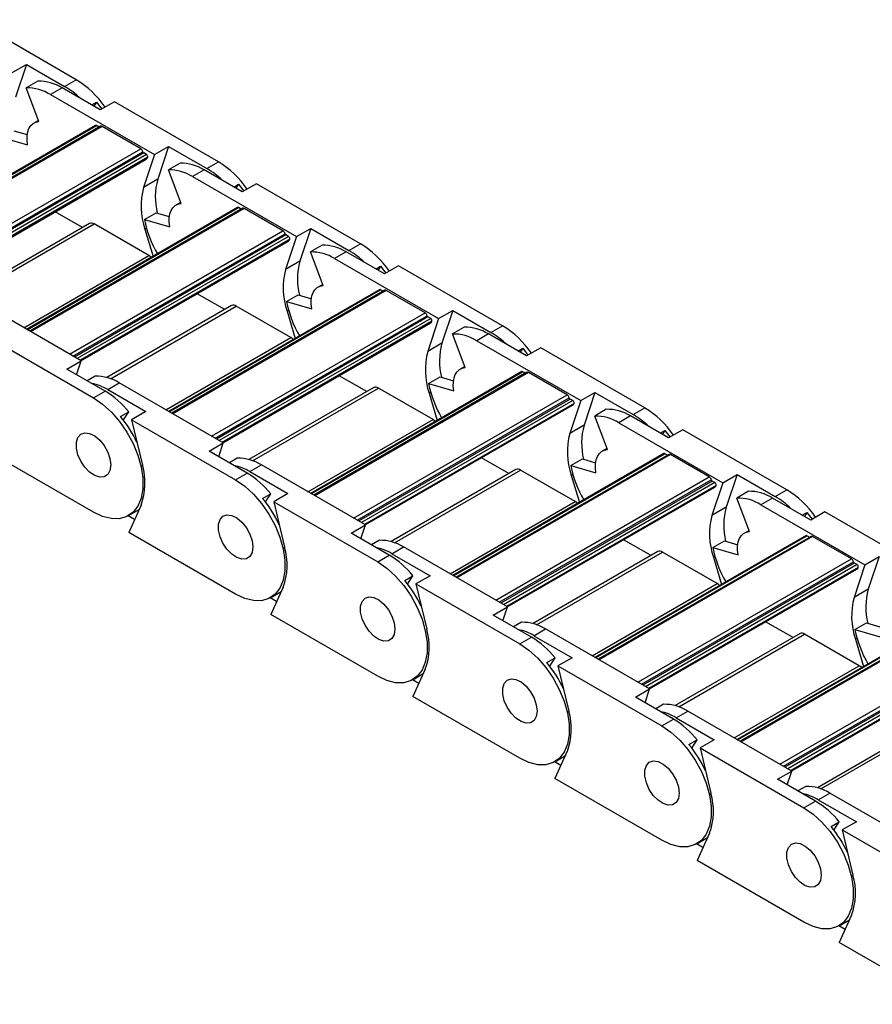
# Model space of a CAD drawing. Header units: millimetres. Extents: x 19 to 819, y 19 to 629.
# Tile 7 of 9: x 709 to 751, y 493 to 542. Entities that reach past the tile are written whole.
import ezdxf

# ---------------------------------------------------------------- set-up
doc = ezdxf.new("R2010")
doc.units = ezdxf.units.MM
doc.header["$LTSCALE"] = 3

msp = doc.modelspace()

# ---------------------------------------------------------------- linework, layer by layer
for p, q in [((711.966, 538.929), (706.845, 541.885)), ((708.814, 539.279), (709.514, 539.683)), ((709.514, 539.683), (708.979, 538.069)), ((709.514, 539.683), (711.393, 538.598)), ((710.077, 538.854), (709.504, 538.523)), ((710.129, 536.868), (709.504, 538.523)), ((711.266, 538.524), (710.693, 538.194)), ((713.145, 537.44), (711.266, 538.524)), ((711.393, 538.598), (711.966, 538.929)), ((710.693, 538.194), (715.814, 535.237)), ((712.725, 537.682), (712.96, 537.817)), ((712.96, 537.817), (712.833, 537.62)), ((712.96, 537.817), (713.218, 537.482)), ((713.845, 537.844), (713.145, 537.44)), ((718.966, 534.887), (713.845, 537.844)), ((712.913, 536.67), (702.516, 530.668)), ((702.543, 530.653), (712.958, 536.666)), ((713.164, 536.634), (702.673, 530.578)), ((713.239, 536.626), (702.717, 530.552)), ((710.107, 536.926), (709.876, 536.793)), ((713.089, 536.59), (712.958, 536.666)), ((715.148, 535.524), (713.239, 536.626)), ((708.322, 536.08), (709.568, 535.719)), ((708.895, 536.411), (709.548, 536.222)), ((715.814, 535.237), (716.514, 535.641)), ((716.514, 535.641), (715.98, 534.028)), ((716.514, 535.641), (718.393, 534.557)), ((704.626, 529.45), (715.148, 535.524)), ((704.803, 529.348), (715.249, 535.378)), ((715.29, 535.319), (704.874, 529.307)), ((715.428, 535.24), (705.012, 529.227)), ((715.487, 535.106), (705.158, 529.143)), ((715.814, 535.237), (715.28, 533.624)), ((715.428, 535.24), (715.29, 535.319)), ((705.197, 529.12), (715.415, 535.019)), ((717.077, 534.812), (716.504, 534.482)), ((718.393, 534.557), (718.966, 534.887)), ((717.13, 532.827), (716.504, 534.482)), ((718.266, 534.483), (717.693, 534.153)), ((717.693, 534.153), (722.814, 531.196)), ((720.145, 533.398), (718.266, 534.483)), ((715.98, 534.028), (715.28, 533.624)), ((719.726, 533.641), (719.96, 533.776)), ((719.96, 533.776), (719.833, 533.579)), ((719.96, 533.776), (720.218, 533.441)), ((720.845, 533.802), (720.145, 533.398)), ((725.966, 530.846), (720.845, 533.802)), ((717.108, 532.885), (716.876, 532.751)), ((719.914, 532.629), (709.517, 526.627)), ((709.543, 526.611), (719.959, 532.624)), ((720.164, 532.592), (709.673, 526.536)), ((720.239, 532.585), (709.717, 526.511)), ((712.279, 531.644), (710.924, 532.426)), ((715.323, 532.039), (715.896, 532.369)), ((715.896, 532.369), (716.548, 532.18)), ((720.089, 532.549), (719.959, 532.624)), ((722.148, 531.483), (720.239, 532.585)), ((712.621, 531.841), (706.475, 528.293)), ((706.644, 528.238), (712.846, 531.819)), ((715.54, 530.264), (712.846, 531.819)), ((715.323, 532.039), (716.568, 531.678)), ((711.626, 525.409), (722.148, 531.483)), ((711.804, 525.306), (722.25, 531.337)), ((722.29, 531.278), (711.875, 525.265)), ((715.351, 531.567), (715.425, 531.61)), ((715.351, 531.567), (715.75, 530.225)), ((722.428, 531.199), (722.29, 531.278)), ((722.814, 531.196), (723.514, 531.6)), ((723.514, 531.6), (722.98, 529.987)), ((723.514, 531.6), (725.394, 530.515)), ((722.428, 531.199), (712.013, 525.186)), ((722.488, 531.065), (712.158, 525.102)), ((712.197, 525.079), (722.416, 530.978)), ((722.814, 531.196), (722.28, 529.582)), ((724.077, 530.771), (723.505, 530.44)), ((725.394, 530.515), (725.966, 530.846)), ((709.378, 526.706), (715.54, 530.264)), ((724.13, 528.785), (723.505, 530.44)), ((725.266, 530.442), (724.694, 530.111)), ((727.146, 529.357), (725.266, 530.442)), ((722.98, 529.987), (722.28, 529.582)), ((724.694, 530.111), (729.815, 527.155)), ((727.846, 529.761), (727.146, 529.357)), ((732.967, 526.805), (727.846, 529.761)), ((726.726, 529.599), (726.961, 529.735)), ((726.961, 529.735), (726.833, 529.537)), ((726.961, 529.735), (727.219, 529.399)), ((724.108, 528.844), (723.876, 528.71)), ((726.914, 528.588), (716.517, 522.585)), ((716.543, 522.57), (726.959, 528.583)), ((727.164, 528.551), (716.674, 522.495)), ((727.239, 528.544), (716.717, 522.47)), ((719.28, 527.603), (717.924, 528.385)), ((722.323, 527.997), (722.896, 528.328)), ((722.896, 528.328), (723.549, 528.139)), ((727.089, 528.508), (726.959, 528.583)), ((729.148, 527.442), (727.239, 528.544)), ((712.208, 525.073), (707.087, 528.029)), ((722.323, 527.997), (723.568, 527.637)), ((719.621, 527.8), (713.475, 524.252)), ((713.644, 524.197), (719.846, 527.778)), ((718.627, 521.368), (729.148, 527.442)), ((722.541, 526.222), (719.846, 527.778)), ((722.352, 527.526), (722.425, 527.568)), ((722.352, 527.526), (722.75, 526.184)), ((729.815, 527.155), (730.515, 527.559)), ((730.515, 527.559), (729.98, 525.945)), ((730.515, 527.559), (732.394, 526.474)), ((718.804, 521.265), (729.25, 527.295)), ((729.291, 527.237), (718.875, 521.224)), ((729.429, 527.157), (719.013, 521.145)), ((729.488, 527.023), (719.159, 521.06)), ((719.198, 521.038), (729.416, 526.937)), ((729.815, 527.155), (729.28, 525.541)), ((729.429, 527.157), (729.291, 527.237)), ((731.078, 526.73), (730.505, 526.399)), ((731.13, 524.744), (730.505, 526.399)), ((732.267, 526.401), (731.694, 526.07)), ((734.146, 525.316), (732.267, 526.401)), ((732.394, 526.474), (732.967, 526.805)), ((707.693, 526.21), (712.814, 523.253)), ((716.379, 522.665), (722.541, 526.222)), ((729.98, 525.945), (729.28, 525.541)), ((731.694, 526.07), (736.815, 523.114)), ((733.726, 525.558), (733.961, 525.694)), ((733.961, 525.694), (733.834, 525.496)), ((733.961, 525.694), (734.219, 525.358)), ((734.846, 525.72), (734.146, 525.316)), ((739.967, 522.764), (734.846, 525.72)), ((711.508, 524.669), (712.208, 525.073)), ((711.983, 524.395), (712.208, 525.073)), ((713.387, 523.584), (711.508, 524.669)), ((733.914, 524.546), (723.517, 518.544)), ((723.544, 518.529), (733.959, 524.542)), ((734.165, 524.51), (723.674, 518.454)), ((734.24, 524.503), (723.718, 518.429)), ((731.108, 524.803), (730.877, 524.669)), ((734.09, 524.467), (733.959, 524.542)), ((736.149, 523.4), (734.24, 524.503)), ((712.898, 524.317), (712.507, 524.092)), ((713.514, 523.658), (714.087, 523.988)), ((719.208, 521.032), (714.087, 523.988)), ((726.28, 523.561), (724.925, 524.344)), ((729.323, 523.956), (729.896, 524.287)), ((729.323, 523.956), (730.569, 523.596)), ((729.896, 524.287), (730.549, 524.098)), ((712.814, 523.253), (713.387, 523.584)), ((713.514, 523.658), (715.393, 522.573)), ((726.622, 523.759), (720.475, 520.21)), ((720.645, 520.156), (726.847, 523.736)), ((729.541, 522.181), (726.847, 523.736)), ((729.352, 523.485), (729.425, 523.527)), ((729.352, 523.485), (729.751, 522.143)), ((736.815, 523.114), (737.515, 523.518)), ((737.515, 523.518), (736.981, 521.904)), ((737.515, 523.518), (739.394, 522.433)), ((725.627, 517.326), (736.149, 523.4)), ((725.804, 517.224), (736.25, 523.254)), ((736.291, 523.196), (725.875, 517.183)), ((736.429, 523.116), (726.013, 517.103)), ((736.488, 522.982), (726.159, 517.019)), ((736.815, 523.114), (736.281, 521.5)), ((736.429, 523.116), (736.291, 523.196)), ((714.148, 522.338), (714.551, 522.571)), ((714.288, 522.163), (714.551, 522.571)), ((715.393, 522.573), (714.693, 522.169)), ((726.198, 516.997), (736.416, 522.895)), ((738.078, 522.689), (737.505, 522.358)), ((739.394, 522.433), (739.967, 522.764)), ((714.693, 522.169), (719.815, 519.212)), ((714.693, 522.169), (715.228, 519.938)), ((723.379, 518.624), (729.541, 522.181)), ((738.131, 520.703), (737.505, 522.358)), ((739.267, 522.36), (738.694, 522.029)), ((738.694, 522.029), (743.816, 519.072)), ((741.146, 521.275), (739.267, 522.36)), ((736.981, 521.904), (736.281, 521.5)), ((740.727, 521.517), (740.961, 521.652)), ((740.961, 521.652), (740.834, 521.455)), ((740.961, 521.652), (741.219, 521.317)), ((741.846, 521.679), (741.146, 521.275)), ((746.968, 518.722), (741.846, 521.679)), ((718.508, 520.628), (719.208, 521.032)), ((718.983, 520.353), (719.208, 521.032)), ((712.814, 517.619), (707.547, 520.66)), ((720.387, 519.543), (718.508, 520.628)), ((738.109, 520.762), (737.877, 520.628)), ((719.898, 520.276), (719.508, 520.051)), ((740.915, 520.505), (730.518, 514.503)), ((730.544, 514.488), (740.96, 520.501)), ((741.165, 520.469), (730.674, 514.413)), ((741.24, 520.461), (730.718, 514.387)), ((733.28, 519.52), (731.925, 520.303)), ((736.324, 519.915), (736.897, 520.246)), ((736.897, 520.246), (737.549, 520.057)), ((741.09, 520.425), (740.96, 520.501)), ((743.149, 519.359), (741.24, 520.461)), ((720.515, 519.616), (721.087, 519.947)), ((720.515, 519.616), (722.394, 518.532)), ((726.209, 516.991), (721.087, 519.947)), ((733.622, 519.717), (727.476, 516.169)), ((727.645, 516.115), (733.847, 519.695)), ((736.541, 518.14), (733.847, 519.695)), ((736.324, 519.915), (737.569, 519.555)), ((719.815, 519.212), (720.387, 519.543)), ((732.627, 513.285), (743.149, 519.359)), ((732.805, 513.183), (743.251, 519.213)), ((743.291, 519.155), (732.876, 513.142)), ((736.352, 519.444), (736.426, 519.486)), ((736.352, 519.444), (736.751, 518.101)), ((743.429, 519.075), (743.291, 519.155)), ((743.816, 519.072), (744.516, 519.477)), ((744.516, 519.477), (743.981, 517.863)), ((744.516, 519.477), (746.395, 518.392)), ((743.429, 519.075), (733.014, 513.062)), ((743.489, 518.941), (733.16, 512.978)), ((733.198, 512.955), (743.417, 518.854)), ((743.816, 519.072), (743.281, 517.459)), ((745.078, 518.647), (744.506, 518.317)), ((746.395, 518.392), (746.968, 518.722)), ((721.148, 518.297), (721.551, 518.53)), ((721.288, 518.122), (721.551, 518.53)), ((722.394, 518.532), (721.694, 518.127)), ((721.694, 518.127), (726.815, 515.171)), ((721.694, 518.127), (722.228, 515.897)), ((730.38, 514.583), (736.541, 518.14)), ((745.131, 516.662), (744.506, 518.317)), ((746.267, 518.318), (745.695, 517.988)), ((748.147, 517.233), (746.267, 518.318)), ((714.539, 517.449), (715.059, 517.749)), ((715.156, 517.964), (714.548, 516.619)), ((743.981, 517.863), (743.281, 517.459)), ((745.695, 517.988), (750.816, 515.031)), ((748.847, 517.638), (748.147, 517.233)), ((753.968, 514.681), (748.847, 517.638)), ((714.838, 517.26), (714.525, 517.44)), ((747.727, 517.476), (747.962, 517.611)), ((747.962, 517.611), (747.834, 517.414)), ((747.962, 517.611), (748.22, 517.276)), ((725.509, 516.587), (726.209, 516.991)), ((725.984, 516.312), (726.209, 516.991)), ((745.109, 516.72), (744.877, 516.587)), ((719.815, 513.578), (714.548, 516.619)), ((727.388, 515.502), (725.509, 516.587)), ((726.899, 516.235), (726.508, 516.009)), ((747.915, 516.464), (737.518, 510.462)), ((737.544, 510.447), (747.96, 516.459)), ((748.165, 516.428), (737.675, 510.371)), ((748.24, 516.42), (737.719, 510.346)), ((740.281, 515.479), (738.925, 516.261)), ((743.324, 515.874), (743.897, 516.204)), ((743.897, 516.204), (744.55, 516.016)), ((748.09, 516.384), (747.96, 516.459)), ((750.149, 515.318), (748.24, 516.42)), ((727.515, 515.575), (728.088, 515.906)), ((733.209, 512.949), (728.088, 515.906)), ((743.324, 515.874), (744.57, 515.513)), ((726.815, 515.171), (727.388, 515.502)), ((727.515, 515.575), (729.394, 514.49)), ((740.623, 515.676), (734.476, 512.128)), ((734.645, 512.073), (740.848, 515.654)), ((739.628, 509.244), (750.149, 515.318)), ((743.542, 514.099), (740.848, 515.654)), ((743.353, 515.402), (743.426, 515.445)), ((743.353, 515.402), (743.752, 514.06)), ((750.816, 515.031), (751.516, 515.435)), ((751.516, 515.435), (750.981, 513.822)), ((739.805, 509.141), (750.251, 515.172)), ((750.292, 515.113), (739.876, 509.101)), ((750.43, 515.034), (740.014, 509.021)), ((750.489, 514.9), (740.16, 508.937)), ((740.199, 508.914), (750.417, 514.813)), ((750.816, 515.031), (750.281, 513.418)), ((750.43, 515.034), (750.292, 515.113)), ((728.149, 514.256), (728.552, 514.488)), ((728.288, 514.08), (728.552, 514.488)), ((729.394, 514.49), (728.694, 514.086)), ((722.157, 513.923), (721.548, 512.577)), ((728.694, 514.086), (733.815, 511.13)), ((728.694, 514.086), (729.229, 511.855)), ((737.38, 510.542), (743.542, 514.099)), ((750.981, 513.822), (750.281, 513.418)), ((721.838, 513.218), (721.525, 513.399)), ((721.539, 513.407), (722.059, 513.707)), ((732.509, 512.545), (733.209, 512.949)), ((732.984, 512.271), (733.209, 512.949)), ((726.815, 509.537), (721.548, 512.577)), ((734.388, 511.46), (732.509, 512.545)), ((754.915, 512.423), (744.518, 506.421)), ((744.545, 506.405), (754.96, 512.418)), ((755.166, 512.386), (744.675, 506.33)), ((755.241, 512.379), (744.719, 506.305)), ((733.899, 512.194), (733.508, 511.968)), ((734.515, 511.534), (735.088, 511.865)), ((740.209, 508.908), (735.088, 511.865)), ((747.281, 511.438), (745.926, 512.22)), ((750.325, 511.833), (750.897, 512.163)), ((750.325, 511.833), (751.57, 511.472)), ((750.897, 512.163), (751.55, 511.974)), ((733.815, 511.13), (734.388, 511.46)), ((734.515, 511.534), (736.395, 510.449)), ((747.623, 511.635), (741.476, 508.087)), ((741.646, 508.032), (747.848, 511.613)), ((750.542, 510.057), (747.848, 511.613)), ((750.353, 511.361), (750.426, 511.403)), ((750.353, 511.361), (750.752, 510.019)), ((746.628, 505.203), (757.15, 511.277)), ((746.806, 505.1), (757.251, 511.131)), ((757.292, 511.072), (746.877, 505.059)), ((757.43, 510.993), (747.014, 504.98)), ((757.489, 510.858), (747.16, 504.896)), ((735.149, 510.214), (735.552, 510.447)), ((735.289, 510.039), (735.552, 510.447)), ((736.395, 510.449), (735.695, 510.045)), ((747.199, 504.873), (757.417, 510.772)), ((729.157, 509.882), (728.548, 508.536)), ((735.695, 510.045), (740.816, 507.089)), ((735.695, 510.045), (736.229, 507.814)), ((744.38, 506.5), (750.542, 510.057)), ((728.54, 509.366), (729.059, 509.666)), ((728.838, 509.177), (728.525, 509.358)), ((739.509, 508.504), (740.209, 508.908)), ((739.985, 508.23), (740.209, 508.908)), ((733.815, 505.496), (728.548, 508.536)), ((741.388, 507.419), (739.509, 508.504)), ((740.899, 508.153), (740.509, 507.927)), ((741.516, 507.493), (742.088, 507.823)), ((741.516, 507.493), (743.395, 506.408)), ((747.21, 504.867), (742.088, 507.823)), ((754.623, 507.594), (748.477, 504.045)), ((748.646, 503.991), (754.848, 507.571)), ((740.816, 507.089), (741.388, 507.419)), ((742.149, 506.173), (742.552, 506.406)), ((742.289, 505.998), (742.552, 506.406)), ((743.395, 506.408), (742.695, 506.004)), ((742.695, 506.004), (747.816, 503.047)), ((742.695, 506.004), (743.229, 503.773)), ((735.54, 505.325), (736.06, 505.625)), ((736.157, 505.841), (735.549, 504.495)), ((735.839, 505.136), (735.526, 505.317)), ((746.51, 504.463), (747.21, 504.867)), ((746.985, 504.188), (747.21, 504.867)), ((740.816, 501.454), (735.549, 504.495)), ((748.389, 503.378), (746.51, 504.463)), ((747.9, 504.111), (747.509, 503.886)), ((748.516, 503.452), (749.089, 503.782)), ((754.21, 500.826), (749.089, 503.782)), ((747.816, 503.047), (748.389, 503.378)), ((748.516, 503.452), (750.395, 502.367)), ((749.15, 502.132), (749.553, 502.365)), ((749.29, 501.957), (749.553, 502.365)), ((750.395, 502.367), (749.695, 501.963)), ((743.158, 501.799), (742.549, 500.454)), ((749.695, 501.963), (754.816, 499.006)), ((749.695, 501.963), (750.23, 499.732)), ((742.839, 501.095), (742.526, 501.275)), ((742.541, 501.284), (743.06, 501.584)), ((747.816, 497.413), (742.549, 500.454)), ((750.158, 497.758), (749.549, 496.413)), ((749.541, 497.242), (750.06, 497.542)), ((749.839, 497.053), (749.526, 497.234)), ((754.816, 493.372), (749.549, 496.413))]:
    msp.add_line(p, q)
at = {"flags": 128}
for points in [[(709.568, 535.719), (709.54, 535.949), (709.542, 536.163), (709.574, 536.357), (709.635, 536.526), (709.724, 536.664), (709.838, 536.769), (709.974, 536.837), (710.129, 536.868)], [(716.568, 531.678), (716.54, 531.908), (716.542, 532.122), (716.574, 532.316), (716.635, 532.484), (716.724, 532.623), (716.838, 532.728), (716.975, 532.796), (717.13, 532.827)], [(715.656, 530.171), (715.602, 530.221), (715.54, 530.264)], [(723.568, 527.637), (723.54, 527.866), (723.542, 528.081), (723.574, 528.275), (723.636, 528.443), (723.724, 528.582), (723.839, 528.686), (723.975, 528.755), (724.13, 528.785)], [(722.657, 526.13), (722.603, 526.179), (722.541, 526.222)], [(730.569, 523.596), (730.541, 523.825), (730.543, 524.04), (730.575, 524.234), (730.636, 524.402), (730.725, 524.54), (730.839, 524.645), (730.975, 524.714), (731.13, 524.744)], [(712.814, 523.253), (713.263, 522.947), (713.696, 522.555), (714.098, 522.09), (714.458, 521.569), (714.761, 521.01), (714.998, 520.431), (715.161, 519.853), (715.243, 519.294), (715.243, 518.774), (715.161, 518.311), (714.998, 517.92), (714.761, 517.615), (714.458, 517.406), (714.098, 517.3), (713.696, 517.301), (713.263, 517.409), (712.814, 517.619)], [(729.657, 522.089), (729.603, 522.138), (729.541, 522.181)], [(713.663, 519.947), (713.625, 519.68), (713.515, 519.48), (713.343, 519.365), (713.124, 519.345), (712.878, 519.423), (712.625, 519.59), (712.39, 519.833), (712.192, 520.129), (712.05, 520.453), (711.975, 520.775), (711.975, 521.067), (712.05, 521.303), (712.192, 521.462), (712.39, 521.53), (712.625, 521.501), (712.878, 521.377), (713.124, 521.17), (713.343, 520.897), (713.515, 520.584), (713.625, 520.257), (713.663, 519.947)], [(713.663, 519.947), (713.625, 519.68), (713.515, 519.48), (713.343, 519.365), (713.124, 519.345), (712.878, 519.423), (712.625, 519.59), (712.39, 519.833), (712.192, 520.129), (712.05, 520.453), (711.975, 520.775), (711.975, 521.067), (712.05, 521.303), (712.192, 521.462), (712.39, 521.53), (712.625, 521.501), (712.878, 521.377), (713.124, 521.17), (713.343, 520.897), (713.515, 520.584), (713.625, 520.257), (713.663, 519.947)], [(737.569, 519.555), (737.541, 519.784), (737.543, 519.998), (737.575, 520.192), (737.636, 520.361), (737.725, 520.499), (737.839, 520.604), (737.976, 520.672), (738.131, 520.703)], [(719.815, 519.212), (720.263, 518.906), (720.696, 518.513), (721.099, 518.049), (721.458, 517.528), (721.761, 516.969), (721.998, 516.39), (722.161, 515.812), (722.244, 515.253), (722.244, 514.733), (722.161, 514.27), (721.998, 513.879), (721.761, 513.574), (721.458, 513.365), (721.099, 513.259), (720.696, 513.26), (720.263, 513.367), (719.815, 513.578)], [(736.657, 518.047), (736.603, 518.097), (736.541, 518.14)], [(720.663, 515.905), (720.625, 515.638), (720.516, 515.439), (720.344, 515.324), (720.125, 515.304), (719.878, 515.381), (719.626, 515.549), (719.39, 515.792), (719.193, 516.088), (719.05, 516.411), (718.976, 516.734), (718.976, 517.026), (719.05, 517.262), (719.193, 517.421), (719.39, 517.489), (719.626, 517.459), (719.878, 517.336), (720.125, 517.128), (720.344, 516.856), (720.516, 516.542), (720.625, 516.216), (720.663, 515.905)], [(720.663, 515.905), (720.625, 515.638), (720.516, 515.439), (720.344, 515.324), (720.125, 515.304), (719.878, 515.381), (719.626, 515.549), (719.39, 515.792), (719.193, 516.088), (719.05, 516.411), (718.976, 516.734), (718.976, 517.026), (719.05, 517.262), (719.193, 517.421), (719.39, 517.489), (719.626, 517.459), (719.878, 517.336), (720.125, 517.128), (720.344, 516.856), (720.516, 516.542), (720.625, 516.216), (720.663, 515.905)], [(744.57, 515.513), (744.541, 515.743), (744.543, 515.957), (744.575, 516.151), (744.637, 516.32), (744.726, 516.458), (744.84, 516.563), (744.976, 516.631), (745.131, 516.662)], [(726.815, 515.171), (727.263, 514.864), (727.696, 514.472), (728.099, 514.008), (728.458, 513.487), (728.762, 512.928), (728.999, 512.349), (729.161, 511.77), (729.244, 511.212), (729.244, 510.692), (729.161, 510.229), (728.999, 509.838), (728.762, 509.532), (728.458, 509.323), (728.099, 509.217), (727.696, 509.218), (727.263, 509.326), (726.815, 509.537)], [(743.658, 514.006), (743.604, 514.056), (743.542, 514.099)], [(727.663, 511.864), (727.626, 511.597), (727.516, 511.397), (727.344, 511.282), (727.125, 511.263), (726.878, 511.34), (726.626, 511.508), (726.391, 511.75), (726.193, 512.047), (726.05, 512.37), (725.976, 512.692), (725.976, 512.984), (726.05, 513.22), (726.193, 513.38), (726.391, 513.447), (726.626, 513.418), (726.878, 513.294), (727.125, 513.087), (727.344, 512.815), (727.516, 512.501), (727.626, 512.175), (727.663, 511.864)], [(727.663, 511.864), (727.626, 511.597), (727.516, 511.397), (727.344, 511.282), (727.125, 511.263), (726.878, 511.34), (726.626, 511.508), (726.391, 511.75), (726.193, 512.047), (726.05, 512.37), (725.976, 512.692), (725.976, 512.984), (726.05, 513.22), (726.193, 513.38), (726.391, 513.447), (726.626, 513.418), (726.878, 513.294), (727.125, 513.087), (727.344, 512.815), (727.516, 512.501), (727.626, 512.175), (727.663, 511.864)], [(733.815, 511.13), (734.264, 510.823), (734.697, 510.431), (735.1, 509.967), (735.459, 509.446), (735.762, 508.887), (735.999, 508.308), (736.162, 507.729), (736.244, 507.17), (736.244, 506.651), (736.162, 506.187), (735.999, 505.796), (735.762, 505.491), (735.459, 505.282), (735.1, 505.176), (734.697, 505.177), (734.264, 505.285), (733.815, 505.496)], [(750.658, 509.965), (750.604, 510.015), (750.542, 510.057)], [(734.664, 507.823), (734.626, 507.556), (734.516, 507.356), (734.344, 507.241), (734.125, 507.222), (733.879, 507.299), (733.627, 507.466), (733.391, 507.709), (733.193, 508.005), (733.051, 508.329), (732.976, 508.651), (732.976, 508.943), (733.051, 509.179), (733.193, 509.338), (733.391, 509.406), (733.627, 509.377), (733.879, 509.253), (734.125, 509.046), (734.344, 508.773), (734.516, 508.46), (734.626, 508.133), (734.664, 507.823)], [(734.664, 507.823), (734.626, 507.556), (734.516, 507.356), (734.344, 507.241), (734.125, 507.222), (733.879, 507.299), (733.627, 507.466), (733.391, 507.709), (733.193, 508.005), (733.051, 508.329), (732.976, 508.651), (732.976, 508.943), (733.051, 509.179), (733.193, 509.338), (733.391, 509.406), (733.627, 509.377), (733.879, 509.253), (734.125, 509.046), (734.344, 508.773), (734.516, 508.46), (734.626, 508.133), (734.664, 507.823)], [(740.816, 507.089), (741.264, 506.782), (741.697, 506.39), (742.1, 505.925), (742.459, 505.405), (742.762, 504.845), (742.999, 504.267), (743.162, 503.688), (743.245, 503.129), (743.245, 502.609), (743.162, 502.146), (742.999, 501.755), (742.762, 501.45), (742.459, 501.241), (742.1, 501.135), (741.697, 501.136), (741.264, 501.244), (740.816, 501.454)], [(741.664, 503.782), (741.627, 503.515), (741.517, 503.315), (741.345, 503.2), (741.126, 503.18), (740.879, 503.258), (740.627, 503.425), (740.391, 503.668), (740.194, 503.964), (740.051, 504.288), (739.977, 504.61), (739.977, 504.902), (740.051, 505.138), (740.194, 505.297), (740.391, 505.365), (740.627, 505.336), (740.879, 505.212), (741.126, 505.005), (741.345, 504.732), (741.517, 504.419), (741.627, 504.092), (741.664, 503.782)], [(741.664, 503.782), (741.627, 503.515), (741.517, 503.315), (741.345, 503.2), (741.126, 503.18), (740.879, 503.258), (740.627, 503.425), (740.391, 503.668), (740.194, 503.964), (740.051, 504.288), (739.977, 504.61), (739.977, 504.902), (740.051, 505.138), (740.194, 505.297), (740.391, 505.365), (740.627, 505.336), (740.879, 505.212), (741.126, 505.005), (741.345, 504.732), (741.517, 504.419), (741.627, 504.092), (741.664, 503.782)], [(747.816, 503.047), (748.264, 502.741), (748.697, 502.348), (749.1, 501.884), (749.46, 501.363), (749.763, 500.804), (750, 500.225), (750.162, 499.647), (750.245, 499.088), (750.245, 498.568), (750.162, 498.105), (750, 497.714), (749.763, 497.409), (749.46, 497.2), (749.1, 497.094), (748.697, 497.095), (748.264, 497.202), (747.816, 497.413)], [(748.665, 499.74), (748.627, 499.473), (748.517, 499.274), (748.345, 499.159), (748.126, 499.139), (747.879, 499.217), (747.627, 499.384), (747.392, 499.627), (747.194, 499.923), (747.052, 500.247), (746.977, 500.569), (746.977, 500.861), (747.052, 501.097), (747.194, 501.256), (747.392, 501.324), (747.627, 501.295), (747.879, 501.171), (748.126, 500.963), (748.345, 500.691), (748.517, 500.378), (748.627, 500.051), (748.665, 499.74)], [(748.665, 499.74), (748.627, 499.473), (748.517, 499.274), (748.345, 499.159), (748.126, 499.139), (747.879, 499.217), (747.627, 499.384), (747.392, 499.627), (747.194, 499.923), (747.052, 500.247), (746.977, 500.569), (746.977, 500.861), (747.052, 501.097), (747.194, 501.256), (747.392, 501.324), (747.627, 501.295), (747.879, 501.171), (748.126, 500.963), (748.345, 500.691), (748.517, 500.378), (748.627, 500.051), (748.665, 499.74)]]:
    msp.add_lwpolyline(points, dxfattribs=at)
for centre, radius, start, end in [((709.551, 536.381), 2.142, 57.7925, 91.2624), ((710.124, 536.712), 2.142, 57.7925, 91.2624), ((709.318, 535.084), 4.081, 45.644, 59.4327), ((709.464, 534.867), 4.77, 34.6556, 58.3654), ((712.932, 536.631), 0.0436, 53.1338, 115.5558), ((713.195, 536.566), 0.0745, 53.9734, 114.7161), ((715.02, 535.327), 0.235, 12.558, 57.0724), ((715.341, 535.398), 0.094, 192.558, 237.0724), ((715.326, 535.167), 0.172, 301.1243, 339.3097), ((715.364, 535.131), 0.126, 348.3097, 59.4783), ((717.124, 532.67), 2.142, 57.7925, 91.2624), ((716.464, 530.826), 4.77, 34.6556, 58.3654), ((716.551, 532.34), 2.142, 57.7925, 91.2624), ((716.318, 531.043), 4.081, 45.644, 59.4327), ((719.212, 533.14), 3.352, 164.6409, 193.584), ((718.691, 532.713), 3.531, 165.0535, 198.9354), ((719.933, 532.589), 0.0436, 53.1338, 115.5558), ((720.195, 532.525), 0.0745, 53.9734, 114.7161), ((712.714, 531.635), 0.226, 54.3824, 114.3071), ((720.731, 533.121), 5.515, 191.3163, 210.1809), ((722.02, 531.286), 0.235, 12.558, 57.0724), ((722.341, 531.357), 0.094, 192.558, 237.0724), ((722.327, 531.125), 0.172, 301.1243, 339.3097), ((722.364, 531.09), 0.126, 348.3097, 59.4783), ((724.125, 528.629), 2.142, 57.7925, 91.2624), ((723.465, 526.785), 4.77, 34.6556, 58.3654), ((723.552, 528.299), 2.142, 57.7925, 91.2624), ((723.318, 527.002), 4.081, 45.644, 59.4327), ((726.213, 529.099), 3.352, 164.6409, 193.584), ((725.691, 528.672), 3.531, 165.0535, 198.9354), ((726.933, 528.548), 0.0436, 53.1338, 115.5558), ((727.195, 528.484), 0.0745, 53.9734, 114.7161), ((727.731, 529.08), 5.515, 191.3163, 210.1809), ((719.715, 527.594), 0.226, 54.3824, 114.3071), ((729.021, 527.244), 0.235, 12.558, 57.0724), ((729.342, 527.316), 0.094, 192.558, 237.0724), ((729.327, 527.084), 0.172, 301.1243, 339.3097), ((729.365, 527.049), 0.126, 348.3097, 59.4783), ((730.552, 524.257), 2.142, 57.7925, 91.2624), ((731.125, 524.588), 2.142, 57.7925, 91.2624), ((730.319, 522.961), 4.081, 45.644, 59.4327), ((730.465, 522.744), 4.77, 34.6556, 58.3654), ((733.213, 525.057), 3.352, 164.6409, 193.584), ((732.692, 524.631), 3.531, 165.0535, 198.9354), ((733.933, 524.507), 0.0436, 53.1338, 115.5558), ((734.196, 524.442), 0.0745, 53.9734, 114.7161), ((712.246, 521.544), 2.465, 59.0381, 78.5184), ((712.945, 522.176), 2.142, 57.7925, 91.2624), ((734.732, 525.038), 5.515, 191.3163, 210.1809), ((711.101, 519.784), 4.435, 38.938, 58.9789), ((726.715, 523.552), 0.226, 54.3824, 114.3071), ((736.021, 523.203), 0.235, 12.558, 57.0724), ((736.342, 523.275), 0.094, 192.558, 237.0724), ((736.327, 523.043), 0.172, 301.1243, 339.3097), ((736.365, 523.008), 0.126, 348.3097, 59.4783), ((738.125, 520.547), 2.142, 57.7925, 91.2624), ((737.465, 518.702), 4.77, 34.6556, 58.3654), ((709.599, 518.579), 5.901, 24.8355, 39.5695), ((737.553, 520.216), 2.142, 57.7925, 91.2624), ((737.319, 518.919), 4.081, 45.644, 59.4327), ((740.214, 521.016), 3.352, 164.6409, 193.584), ((739.692, 520.589), 3.531, 165.0535, 198.9354), ((719.946, 518.134), 2.142, 57.7925, 91.2624), ((740.934, 520.466), 0.0436, 53.1338, 115.5558), ((741.196, 520.401), 0.0745, 53.9734, 114.7161), ((712.22, 519.059), 3.133, 339.5507, 16.2934), ((719.246, 517.502), 2.465, 59.0381, 78.5184), ((733.715, 519.511), 0.226, 54.3824, 114.3071), ((741.732, 520.997), 5.515, 191.3163, 210.1809), ((718.102, 515.742), 4.435, 38.938, 58.9789), ((743.021, 519.162), 0.235, 12.558, 57.0724), ((743.343, 519.233), 0.094, 192.558, 237.0724), ((743.328, 519.002), 0.172, 301.1243, 339.3097), ((743.365, 518.966), 0.126, 348.3097, 59.4783), ((745.126, 516.506), 2.142, 57.7925, 91.2624), ((744.466, 514.661), 4.77, 34.6556, 58.3654), ((716.599, 514.538), 5.901, 24.587, 39.5697), ((744.553, 516.175), 2.142, 57.7925, 91.2624), ((744.32, 514.878), 4.081, 45.644, 59.4327), ((747.214, 516.975), 3.352, 164.6409, 193.584), ((746.692, 516.548), 3.531, 165.0535, 198.9354), ((726.946, 514.093), 2.142, 57.7925, 91.2624), ((747.934, 516.425), 0.0436, 53.1338, 115.5558), ((748.196, 516.36), 0.0745, 53.9734, 114.7161), ((719.221, 515.018), 3.133, 339.5507, 16.2934), ((726.247, 513.461), 2.465, 59.0381, 78.5184), ((740.716, 515.47), 0.226, 54.3824, 114.3071), ((748.732, 516.956), 5.515, 191.3163, 210.1809), ((725.102, 511.701), 4.435, 38.938, 58.9789), ((750.022, 515.121), 0.235, 12.558, 57.0724), ((750.343, 515.192), 0.094, 192.558, 237.0724), ((750.328, 514.96), 0.172, 301.1243, 339.3097), ((750.366, 514.925), 0.126, 348.3097, 59.4783), ((723.6, 510.496), 5.901, 24.8355, 39.5695), ((754.214, 512.934), 3.352, 164.6409, 193.584), ((753.693, 512.507), 3.531, 165.0535, 198.9354), ((726.221, 510.976), 3.133, 339.5507, 16.2934), ((733.247, 509.42), 2.465, 59.0381, 78.5184), ((733.946, 510.052), 2.142, 57.7925, 91.2624), ((755.733, 512.915), 5.515, 191.3163, 210.1809), ((732.103, 507.66), 4.435, 38.938, 58.9789), ((747.716, 511.429), 0.226, 54.3824, 114.3071), ((730.6, 506.455), 5.901, 24.587, 39.5697), ((740.947, 506.011), 2.142, 57.7925, 91.2624), ((733.222, 506.935), 3.133, 339.5507, 16.2934), ((740.247, 505.379), 2.465, 59.0381, 78.5184), ((739.103, 503.619), 4.435, 38.938, 58.9789), ((737.6, 502.414), 5.901, 24.587, 39.5697), ((747.947, 501.969), 2.142, 57.7925, 91.2624), ((740.222, 502.894), 3.133, 339.5507, 16.2934), ((747.248, 501.337), 2.465, 59.0381, 78.5184), ((746.103, 499.577), 4.435, 38.938, 58.9789), ((744.601, 498.373), 5.901, 24.8355, 39.5695), ((747.222, 498.853), 3.133, 339.5507, 16.2934)]:
    msp.add_arc(centre, radius, start, end)

doc.saveas('drawing.dxf')
